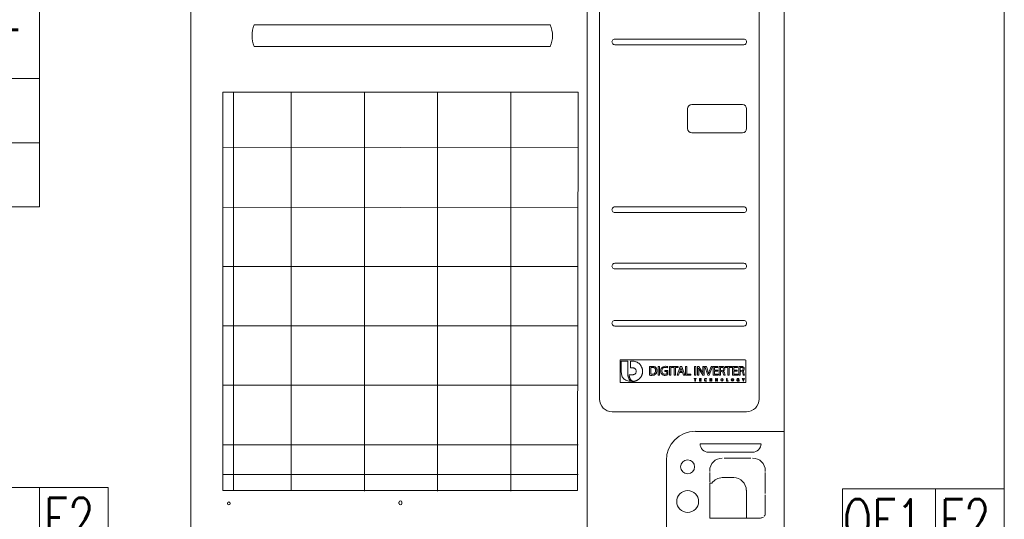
# Model space of a CAD drawing. Header units: millimetres. Extents: x -9135 to 5893, y -4564 to 1826.
# Tile 5 of 20: x -8223 to -7918, y -2480 to -2326. Entities that reach past the tile are written whole.
import ezdxf

# ---------------------------------------------------------------- set-up
doc = ezdxf.new("R2010")
doc.units = ezdxf.units.MM
for name, color, linetype, lineweight in [('DVM_OUTDOOR', 4, 'Continuous', 20), ('DVM_OUTDOOR_TP', 4, 'Continuous', 20), ('SS-EQ', 250, 'Continuous', 13)]:
    doc.layers.add(name, color=color, linetype=linetype, lineweight=lineweight)
doc.styles.add('DVM_TEXT', font='romans.shx', dxfattribs={"bigfont": 'WHGTXT.SHX'})

# ---------------------------------------------------------------- blocks, each defined once
blk = doc.blocks.new('WR_OD_RSTN')
at = {"layer": 'DVM_OUTDOOR'}
for p, q in [((0.06649, 0.45889), (0, 0.45889)), ((0.06649, 0.39688), (0, 0.39688))]:
    blk.add_line(p, q, dxfattribs=at)
for points in [[(0, 0), (1, 0), (1, 1), (0, 1)], [(0, 0.64492), (0.06649, 0.64492), (0.06649, 0.33487), (0, 0.33487)], [(0, 0.0012), (0.06649, 0.0012), (0.06649, 0.0633), (0, 0.0633)], [(0.06649, 0.0012), (0.13299, 0.0012), (0.13299, 0.0633), (0.06649, 0.0633)]]:
    blk.add_lwpolyline(points, close=True, dxfattribs=at)
blk.add_lwpolyline([(0.06649, 0.36325, 0, 0, 0), (0.03436, 0.36325, 0.05682, 0, 0), (0, 0.36325, 0, 0, 0)], format="xyseb", dxfattribs=at)
at = {"layer": 'DVM_OUTDOOR_TP'}
for points in [[(0.84331, 0), (0.93351, 0), (0.93351, 0.0621), (0.84331, 0.0621)], [(0.93351, 0), (1, 0), (1, 0.0621), (0.93351, 0.0621)]]:
    blk.add_lwpolyline(points, close=True, dxfattribs=at)
at = {"layer": 'DVM_OUTDOOR', "style": 'DVM_TEXT'}
for s, width, p in [('T', 0.9, (0.02262, 0.46618)), ('F2', 0.75, (0.07068, 0.01325))]:
    blk.add_text(s, height=0.04, dxfattribs=dict(at, width=width)).set_placement(p)
at = {"layer": 'DVM_OUTDOOR_TP', "style": 'DVM_TEXT', "width": 0.75}
for s, p in [('OF1', (0.84382, 0.01205)), ('F2', (0.93769, 0.01205))]:
    blk.add_text(s, height=0.04, dxfattribs=at).set_placement(p)
blk = doc.blocks.new('OD_D_M2_B1_F')
at = {"layer": 'SS-EQ', "color": 0, "linetype": 'Continuous', "lineweight": 0}
for p, q in [((0, 1611.2), (0, 60.9)), ((628.4, 1617.7), (628.4, 25)), ((941, 25), (941, 1611.2)), ((648.2, 244.2), (648.2, 1382.6)), ((901.2, 1382.6), (901.2, 244.2)), ((672.4, 814.9), (877, 814.9)), ((787.8, 673), (787.8, 704.5)), ((794.6, 711.3), (874.7, 711.3)), ((881.5, 704.5), (881.5, 673)), ((874.7, 666.2), (794.6, 666.2)), ((672.4, 548.8), (877, 548.8)), ((672.4, 459.4), (877, 459.4)), ((672.4, 368.8), (877, 368.8)), ((680.6, 271.3), (680.6, 305.3)), ((681.6, 306.3), (879.3, 306.3)), ((682.6, 290.6), (682.6, 304.3)), ((682.6, 304.3), (693, 304.3)), ((697.2, 304.3), (697.2, 293.7)), ((880.3, 305.3), (880.3, 271.3)), ((880.3, 305.3), (880.3, 271.3)), ((741.1, 281.8), (741.1, 295.9)), ((741.1, 295.9), (743.2, 295.9)), ((743.2, 281.8), (741.1, 281.8)), ((743.2, 295.9), (743.2, 281.8)), ((743.2, 295.9), (743.2, 281.8)), ((759.1, 281.8), (759.1, 295.9)), ((759.1, 295.9), (761.1, 295.9)), ((761.1, 281.8), (759.1, 281.8)), ((761.1, 295.9), (761.1, 281.8)), ((761.1, 295.9), (761.1, 281.8)), ((762.3, 294.1), (762.3, 295.9)), ((762.3, 295.9), (772.8, 295.9)), ((766.5, 294.1), (762.3, 294.1)), ((766.5, 281.8), (766.5, 294.1)), ((768.6, 281.8), (766.5, 281.8)), ((768.6, 294.1), (768.6, 281.8)), ((772.8, 294.1), (768.6, 294.1)), ((768.6, 294.1), (768.6, 281.8)), ((771.3, 281.8), (776.1, 295.9)), ((773.4, 281.8), (771.3, 281.8)), ((772.8, 295.9), (772.8, 294.1)), ((772.8, 295.9), (772.8, 294.1)), ((774.9, 286.1), (773.4, 281.8)), ((774.9, 286.1), (773.4, 281.8)), ((779.6, 286.1), (774.9, 286.1)), ((776.1, 295.9), (778.5, 295.9)), ((778.5, 295.9), (778.5, 295.9)), ((778.5, 295.9), (783.3, 281.8)), ((778.5, 295.9), (783.3, 281.8)), ((778.5, 295.9), (778.5, 295.9)), ((781.1, 281.8), (779.6, 286.1)), ((783.3, 281.8), (781.1, 281.8)), ((784.7, 295.9), (786.7, 295.9)), ((784.7, 281.8), (784.7, 295.9)), ((792.7, 281.8), (784.7, 281.8)), ((786.7, 295.9), (786.7, 283.5)), ((786.7, 295.9), (786.7, 283.5)), ((786.7, 283.5), (792.7, 283.5)), ((792.7, 283.5), (792.7, 281.8)), ((792.7, 283.5), (792.7, 281.8)), ((798.8, 281.8), (798.8, 295.9)), ((798.8, 295.9), (800.8, 295.9)), ((800.8, 281.8), (798.8, 281.8)), ((800.8, 295.9), (800.8, 281.8)), ((800.8, 295.9), (800.8, 281.8)), ((828.3, 281.8), (828.3, 295.9)), ((828.3, 295.9), (836, 295.9)), ((836.4, 281.8), (828.3, 281.8)), ((836, 294.2), (830.3, 294.2)), ((830.3, 294.2), (830.3, 290)), ((830.3, 294.2), (830.3, 290)), ((830.3, 290), (835.7, 290)), ((835.7, 288.3), (830.3, 288.3)), ((830.3, 288.3), (830.3, 283.5)), ((830.3, 288.3), (830.3, 283.5)), ((830.3, 283.5), (836.4, 283.5)), ((835.7, 290), (835.7, 288.3)), ((835.7, 290), (835.7, 288.3)), ((836, 295.9), (836, 294.2)), ((836, 295.9), (836, 294.2)), ((836.4, 283.5), (836.4, 281.8)), ((836.4, 283.5), (836.4, 281.8)), ((847.5, 294.1), (847.5, 295.9)), ((847.5, 295.9), (858, 295.9)), ((851.7, 294.1), (847.5, 294.1)), ((851.7, 281.8), (851.7, 294.1)), ((853.8, 281.8), (851.7, 281.8)), ((853.8, 294.1), (853.8, 281.8)), ((858, 294.1), (853.8, 294.1)), ((853.8, 294.1), (853.8, 281.8)), ((858, 295.9), (858, 294.1)), ((858, 295.9), (858, 294.1)), ((859.2, 281.8), (859.2, 295.9)), ((859.2, 295.9), (867, 295.9)), ((867.3, 281.8), (859.2, 281.8)), ((867, 294.2), (861.3, 294.2)), ((861.3, 294.2), (861.3, 290)), ((861.3, 294.2), (861.3, 290)), ((861.3, 290), (866.7, 290)), ((866.7, 288.3), (861.3, 288.3)), ((861.3, 288.3), (861.3, 283.5)), ((861.3, 288.3), (861.3, 283.5)), ((861.3, 283.5), (867.3, 283.5)), ((866.7, 290), (866.7, 288.3)), ((866.7, 290), (866.7, 288.3)), ((867, 295.9), (867, 294.2)), ((867, 295.9), (867, 294.2)), ((867.3, 283.5), (867.3, 281.8)), ((867.3, 283.5), (867.3, 281.8)), ((879.3, 270.3), (681.6, 270.3)), ((798.1, 276), (798.1, 276.7)), ((798.1, 276.7), (801.4, 276.7)), ((799.4, 276), (798.1, 276)), ((799.4, 272.3), (799.4, 276)), ((800.2, 272.3), (799.4, 272.3)), ((800.2, 276), (800.2, 272.3)), ((801.4, 276), (800.2, 276)), ((800.2, 276), (800.2, 272.3)), ((801.4, 276.7), (801.4, 276)), ((801.4, 276.7), (801.4, 276)), ((806.7, 272.3), (806.7, 276.7)), ((806.7, 276.7), (809.2, 276.7)), ((809.3, 272.3), (806.7, 272.3)), ((809.2, 276), (807.5, 276)), ((807.5, 276), (807.5, 274.9)), ((807.5, 276), (807.5, 274.9)), ((807.5, 274.9), (809.1, 274.9)), ((809.1, 274.3), (807.5, 274.3)), ((807.5, 274.3), (807.5, 273)), ((807.5, 274.3), (807.5, 273)), ((807.5, 273), (809.3, 273)), ((809.1, 274.9), (809.1, 274.3)), ((809.1, 274.9), (809.1, 274.3)), ((809.2, 276.7), (809.2, 276)), ((809.2, 276.7), (809.2, 276)), ((809.3, 273), (809.3, 272.3)), ((809.3, 273), (809.3, 272.3)), ((823.1, 276.7), (823.9, 276.7)), ((823.1, 272.3), (823.1, 276.7)), ((823.9, 272.3), (823.1, 272.3)), ((823.9, 276.7), (823.9, 275)), ((823.9, 276.7), (823.9, 275)), ((823.9, 275), (825.6, 275)), ((825.6, 274.3), (823.9, 274.3)), ((823.9, 274.3), (823.9, 272.3)), ((823.9, 274.3), (823.9, 272.3)), ((825.6, 275), (825.6, 276.7)), ((825.6, 276.7), (826.4, 276.7)), ((825.6, 272.3), (825.6, 274.3)), ((826.4, 272.3), (825.6, 272.3)), ((826.4, 276.7), (826.4, 272.3)), ((826.4, 276.7), (826.4, 272.3)), ((849.6, 276.7), (850.4, 276.7)), ((849.6, 272.3), (849.6, 276.7)), ((852.2, 272.3), (849.6, 272.3)), ((850.4, 276.7), (850.4, 273)), ((850.4, 276.7), (850.4, 273)), ((850.4, 273), (852.2, 273)), ((852.2, 273), (852.2, 272.3)), ((852.2, 273), (852.2, 272.3)), ((881, 224), (668.4, 224)), ((800.2, 192.9), (941, 192.9)), ((807.6, 173.2), (904.2, 173.2)), ((754.1, 25), (754.1, 146.9)), ((845.9, 150.6), (888, 150.6)), ((822.9, 129.5), (822.9, 130.5)), ((822.9, 112.5), (822.9, 127.5)), ((911, 130.5), (911, 129.5)), ((911, 127.5), (911, 94.5)), ((822.9, 55.5), (822.9, 110.5)), ((822.9, 110.5), (825.7, 110.5)), ((842.9, 119.5), (860.9, 119.5)), ((881, 99.5), (881, 55.5)), ((330, 78.7), (330, 80.7)), ((334.5, 80.7), (334.5, 78.7)), ((911, 92.5), (911, 63.3)), ((0, 60.6), (0, 60.9)), ((0, 60.9), (0, 60.9)), ((0, 25), (0, 60.3)), ((903.2, 55.5), (822.9, 55.5))]:
    blk.add_line(p, q, dxfattribs=at)
at = {"layer": 'SS-EQ', "color": 0}
for p, q in [((67.5, 730.8), (67.5, 98.9)), ((159, 730.8), (159, 98.9)), ((275.1, 730.9), (275.1, 98.3)), ((391.3, 730.9), (391.3, 98.3)), ((507.4, 730.9), (507.4, 98.3)), ((50.8, 643.4), (614.1, 642.4)), ((50.8, 548.2), (614.1, 547.2)), ((50.9, 454.1), (614.2, 454.1)), ((51, 360), (614.3, 360)), ((51, 265.9), (614.3, 265.9)), ((50.9, 171.7), (614.2, 171.7)), ((50.8, 124.6), (614.2, 124.6))]:
    blk.add_line(p, q, dxfattribs=at)
blk.add_lwpolyline([(50.8, 730.8), (614.1, 730.8), (613, 98.9), (50.8, 99)], close=True, dxfattribs=at)
at = {"layer": 'SS-EQ', "color": 0, "linetype": 'Continuous', "lineweight": 0}
blk.add_lwpolyline([(0, 60.9), (0, 60.9, -0.002097), (0, 60.9, -0.002261), (0, 60.9, -0.002453), (0, 60.9, -0.002661), (0, 60.9, -0.002906), (0, 60.9, -0.003174), (0, 60.9, -0.003493), (0, 60.9, -0.003845), (0, 60.9, -0.00427), (0, 60.9, -0.004745), (0, 60.9, -0.005324), (0, 60.9, -0.005977), (0, 60.9, -0.006794), (0, 60.9, -0.007745), (0, 60.9, -0.008904), (0, 60.9, -0.010211), (0, 60.9, -0.012047), (0, 60.9, -0.014437), (0, 60.9, -0.016719), (0, 60.9, -0.018404), (0, 60.9, -0.02414), (0, 60.9, -0.034914), (0, 60.9, -0.031929), (0, 60.9, -0.011921), (0, 60.9, -0.052262), (0, 60.9, -0.099471), (0, 60.9, -0.04399), (0, 60.9, -0.021181)], format="xyb", dxfattribs=at)
at = {"layer": 'SS-EQ', "color": 0}
for centre, radius in [((787.9, 136.6), 11.1), ((787.9, 81.6), 17.3)]:
    blk.add_circle(centre, radius, dxfattribs=at)
at = {"layer": 'SS-EQ', "color": 0, "linetype": 'Continuous', "lineweight": 0}
blk.add_circle((60.1, 78.7), 2.25, dxfattribs=at)
at = {"layer": 'SS-EQ', "color": 0}
for centre, radius, start, end in [((141.1, 820.1), 44.2, 157.1523, 202.848), ((529.3, 820.1), 44.2, 337.1534, 22.8491), ((672.4, 810.4), 4.5, 90, 270.0006), ((877, 810.4), 4.5, 269.9994, 90), ((672.4, 544.3), 4.5, 90, 270.0006), ((877, 544.3), 4.5, 269.9994, 90), ((672.4, 454.9), 4.5, 90, 270.0006), ((877, 454.9), 4.5, 269.9994, 90), ((672.4, 364.3), 4.5, 90, 270.0006), ((877, 364.3), 4.5, 269.9994, 90), ((820.9, 173.2), 13.3, 179.9944, 270.0007), ((891, 173.2), 13.3, 269.9993, 0.0056)]:
    blk.add_arc(centre, radius, start, end, dxfattribs=at)
at = {"layer": 'SS-EQ', "color": 0, "linetype": 'Continuous', "lineweight": 0}
for centre, radius, start, end in [((794.6, 704.5), 6.78, 90, 180), ((874.7, 704.5), 6.78, 0, 90), ((794.6, 673), 6.78, 180, 270), ((874.7, 673), 6.78, 270, 0), ((668.4, 244.2), 20.3, 180, 270), ((881, 244.2), 20.3, 270, 0), ((800.2, 146.9), 46.1, 90, 180), ((842.9, 130.5), 20, 90, 180), ((891, 130.5), 20, 0, 90), ((825.7, 111.5), 1, 270, 325.1501), ((842.9, 99.5), 20, 90, 145.1501), ((860.9, 99.5), 20, 0, 90), ((332.3, 80.7), 2.25, 0, 180), ((332.3, 78.7), 2.25, 180, 0), ((903.2, 63.3), 7.84, 322.339, 0), ((903.2, 63.3), 7.84, 270, 307.661)]:
    blk.add_arc(centre, radius, start, end, dxfattribs=at)
at = {"layer": 'SS-EQ', "color": 0, "linetype": 'Continuous', "lineweight": 0, "extrusion": (5.15876e-06, 0, -1)}
for centre, start, end in [((-681.6, 305.3, 0), 0, 89.8876), ((-879.3, 305.3, 0), 90, 180), ((-879.3, 305.3, 0), 90, 180), ((-681.6, 271.3, 0), 270.1124, 0), ((-879.3, 271.3, 0), 180, 270), ((-879.3, 271.3, 0), 180, 270)]:
    blk.add_arc(centre, 0.999, start, end, dxfattribs=at)
at = {"layer": 'SS-EQ', "color": 0, "linetype": 'Continuous', "lineweight": 0}
for points in [[(100.4, 837.3), (256.9, 837.3), (413.5, 837.3), (570.1, 837.3)], [(570.1, 802.9), (413.5, 802.9), (256.9, 802.9), (100.4, 802.9)], [(877, 805.9), (808.8, 805.9), (740.6, 805.9), (672.4, 805.9)], [(877, 539.8), (808.8, 539.8), (740.6, 539.8), (672.4, 539.8)], [(877, 450.4), (808.8, 450.4), (740.6, 450.4), (672.4, 450.4)], [(877, 359.8), (808.8, 359.8), (740.6, 359.8), (672.4, 359.8)], [(731.3, 283.4), (730.8, 283.4), (730.1, 283.4), (729.6, 283.4)], [(730.9, 281.7), (733.7, 281.7), (735.8, 282.4), (737.1, 283.7)], [(735.7, 292.9), (736.6, 292), (737.1, 290.8), (737, 289.1)], [(756, 294.2), (756.1, 294.7), (756.3, 295.4), (756.3, 295.4)], [(805.4, 287.8), (805.4, 289.9), (805.4, 291.5), (805.3, 293.1)], [(805.4, 287.8), (805.4, 289.9), (805.4, 291.5), (805.3, 293.1)], [(814, 295.9), (813.8, 295.9), (813.4, 295.9), (813.1, 295.9)], [(814, 295.9), (813.8, 295.9), (813.4, 295.9), (813.1, 295.9)], [(813.1, 281.8), (813.3, 281.8), (813.4, 281.8), (813.5, 281.8)], [(820, 281.8), (820, 281.8), (822.1, 281.8), (822.1, 281.8)], [(822.6, 289), (822, 287.2), (821.5, 285.7), (821.1, 284.2)], [(822.1, 281.8), (822.1, 281.8), (827.2, 295.9), (827.2, 295.9)], [(822.1, 281.8), (822.1, 281.8), (827.2, 295.9), (827.2, 295.9)], [(825, 295.9), (825, 295.9), (822.6, 289), (822.6, 289)], [(827.2, 295.9), (827.2, 295.9), (825, 295.9), (825, 295.9)], [(841.8, 289.4), (841.8, 289.4), (841.1, 289.4), (840.6, 289.4)], [(846.2, 285.8), (845.9, 287.2), (845.3, 288.1), (844.4, 288.6)], [(846.2, 285.8), (845.9, 287.2), (845.3, 288.1), (844.4, 288.6)], [(872.1, 289.4), (871.7, 289.4), (871.2, 289.4), (871, 289.4)], [(872.6, 294.4), (874, 294.4), (875.7, 293.9), (875.7, 291.9)], [(877.2, 285.8), (876.8, 287.2), (876.2, 288.1), (875.3, 288.6)], [(877.2, 285.8), (876.8, 287.2), (876.2, 288.1), (875.3, 288.6)], [(865.8, 274.5), (865.8, 273.8), (866, 273.2), (866.4, 272.9)], [(869.1, 275.8), (869.1, 275.8), (869.3, 276.5), (869.3, 276.5)], [(869.1, 275.8), (869.1, 275.8), (869.3, 276.5), (869.3, 276.5)], [(869.4, 272.6), (869.4, 272.6), (869.4, 273.6), (869.4, 274.2)], [(869.4, 272.6), (869.4, 272.6), (869.4, 273), (869.4, 273.4)], [(874.3, 276.7), (874.3, 276.7), (875.7, 274.2), (875.7, 274.2)], [(876.4, 274.2), (876.4, 274.2), (877.9, 276.7), (877.9, 276.7)], [(876.4, 274.2), (876.4, 274.2), (877.9, 276.7), (877.9, 276.7)], [(876.4, 272.3), (876.4, 272.3), (876.4, 274.2), (876.4, 274.2)], [(876.4, 272.3), (876.4, 272.3), (876.4, 274.2), (876.4, 274.2)], [(891, 159.9), (867.6, 159.9), (844.3, 159.9), (820.9, 159.9)], [(0, 60.9), (0, 60.7), (0, 60.5), (0, 60.6)]]:
    blk.add_open_spline(points, degree=3, dxfattribs=at)
for points, knots in [([(693, 304.3), (693, 301.3), (693.1, 294.8), (692.8, 286.5), (693.2, 279.3), (695.3, 274.2), (698.9, 272.6), (700.7, 272.2), (701.2, 272.1)], [0, 0, 0, 0, 0.253697, 0.53432, 0.685943, 0.849246, 0.953463, 1, 1, 1, 1]), ([(693, 304.3), (693, 301.3), (693.1, 294.8), (692.8, 286.5), (693.2, 279.3), (695.3, 274.2), (698.9, 272.6), (700.7, 272.2), (701.2, 272.1)], [0, 0, 0, 0, 0.253697, 0.53432, 0.685943, 0.849246, 0.953463, 1, 1, 1, 1]), ([(703.2, 272.2), (703.4, 272.3), (703.8, 272.4), (704.5, 272.6), (705.2, 272.8), (706.1, 273.1), (707, 273.5), (708, 273.9), (708.7, 274.4), (709.6, 274.9), (710.3, 275.6), (711.1, 276.1), (711.8, 276.7), (712.4, 277.4), (712.9, 278.1), (713.5, 278.7), (713.9, 279.6), (714.5, 280.3), (714.8, 281), (715.2, 281.9), (715.6, 282.8), (715.8, 283.8), (716.1, 284.7), (716.3, 285.7), (716.3, 286.8), (716.5, 288), (716.3, 289.3), (716.2, 290.8), (715.9, 292.2), (715.5, 293.5), (714.9, 294.8), (714.3, 296.1), (713.5, 297.5), (712.5, 298.7), (711.5, 299.9), (710.3, 300.9), (709.1, 301.6), (707.9, 302.5), (706.4, 303.1), (704.8, 303.7), (703.1, 304.1), (701.5, 304.3), (699.9, 304.3), (698.5, 304.3), (697.6, 304.3), (697.2, 304.3)], [0, 0, 0, 0, 0.012372, 0.025532, 0.041165, 0.057652, 0.080606, 0.098861, 0.118152, 0.135745, 0.158055, 0.174159, 0.191558, 0.212154, 0.226277, 0.244289, 0.26344, 0.279307, 0.297784, 0.311055, 0.334238, 0.355749, 0.371806, 0.393349, 0.415915, 0.432872, 0.465985, 0.493007, 0.521799, 0.547087, 0.575152, 0.605053, 0.635318, 0.666646, 0.697448, 0.726306, 0.756515, 0.781624, 0.815977, 0.847787, 0.88363, 0.91734, 0.946043, 0.97604, 1, 1, 1, 1]), ([(703.2, 272.2), (703.4, 272.3), (703.8, 272.4), (704.5, 272.6), (705.2, 272.8), (706.1, 273.1), (707, 273.5), (708, 273.9), (708.7, 274.4), (709.6, 274.9), (710.3, 275.6), (711.1, 276.1), (711.8, 276.7), (712.4, 277.4), (712.9, 278.1), (713.5, 278.7), (713.9, 279.6), (714.5, 280.3), (714.8, 281), (715.2, 281.9), (715.6, 282.8), (715.8, 283.8), (716.1, 284.7), (716.3, 285.7), (716.3, 286.8), (716.5, 288), (716.3, 289.3), (716.2, 290.8), (715.9, 292.2), (715.5, 293.5), (714.9, 294.8), (714.3, 296.1), (713.5, 297.5), (712.5, 298.7), (711.5, 299.9), (710.3, 300.9), (709.1, 301.6), (707.9, 302.5), (706.4, 303.1), (704.8, 303.7), (703.1, 304.1), (701.5, 304.3), (699.9, 304.3), (698.5, 304.3), (697.6, 304.3), (697.2, 304.3)], [0, 0, 0, 0, 0.012372, 0.025532, 0.041165, 0.057652, 0.080606, 0.098861, 0.118152, 0.135745, 0.158055, 0.174159, 0.191558, 0.212154, 0.226277, 0.244289, 0.26344, 0.279307, 0.297784, 0.311055, 0.334238, 0.355749, 0.371806, 0.393349, 0.415915, 0.432872, 0.465985, 0.493007, 0.521799, 0.547087, 0.575152, 0.605053, 0.635318, 0.666646, 0.697448, 0.726306, 0.756515, 0.781624, 0.815977, 0.847787, 0.88363, 0.91734, 0.946043, 0.97604, 1, 1, 1, 1]), ([(701.2, 272.1), (700, 272.1), (696.8, 272.3), (692.2, 272.9), (687.8, 275), (684.3, 278.3), (682.7, 283.9), (682.6, 288.1), (682.6, 290.6), (682.6, 290.6)], [0, 0, 0, 0, 0.121337, 0.313004, 0.444744, 0.591214, 0.76515, 0.994032, 1, 1, 1, 1]), ([(697.2, 293.7), (697.6, 293.8), (698.5, 293.8), (699.8, 293.7), (701.3, 293.7), (702.7, 293.4), (704.1, 292.7), (705.2, 291.7), (705.9, 290.4), (706.3, 288.9), (706.3, 287.3), (706, 285.8), (705, 284.6), (703.9, 283.5), (702.3, 282.8), (700.6, 282.7), (698.9, 282.6), (697.1, 282.6), (695.9, 282.7), (695.2, 282.7), (695.1, 282.7)], [0, 0, 0, 0, 0.049281, 0.096869, 0.152508, 0.210559, 0.266698, 0.321213, 0.374605, 0.435945, 0.492606, 0.549026, 0.604018, 0.662949, 0.730972, 0.793581, 0.855699, 0.924411, 0.98653, 1, 1, 1, 1]), ([(695.1, 282.7), (695.1, 282.6), (695.1, 282.3), (695.2, 281.9), (695.3, 281.3), (695.3, 280.7), (695.4, 280.1), (695.5, 279.5), (695.7, 278.9), (695.9, 278.3), (696, 277.7), (696.4, 277.2), (696.5, 276.6), (696.8, 276.2), (697, 275.7), (697.3, 275.3), (697.6, 274.9), (697.9, 274.5), (698.2, 274.2), (698.6, 273.9), (698.9, 273.5), (699.3, 273.3), (699.7, 273.1), (700, 272.8), (700.5, 272.7), (700.8, 272.5), (701.3, 272.5), (701.7, 272.2), (702.3, 272.2), (702.8, 272.2), (703.1, 272.2), (703.2, 272.2)], [0, 0, 0, 0, 0.023597, 0.055584, 0.08775, 0.134977, 0.175124, 0.212297, 0.256894, 0.307299, 0.341877, 0.385298, 0.420306, 0.458305, 0.493672, 0.528581, 0.563489, 0.594602, 0.623571, 0.655738, 0.691137, 0.723124, 0.751614, 0.779819, 0.807155, 0.837671, 0.866838, 0.902335, 0.935832, 0.975257, 1, 1, 1, 1]), ([(737.2, 294.3), (735.9, 295.5), (734, 296), (731.5, 296), (730.2, 296), (728.9, 295.9), (727.6, 295.8), (727.6, 295.8), (727.5, 295.7), (727.5, 295.7)], [0, 0, 0, 0, 0.333333, 0.333333, 0.333333, 0.666667, 0.666667, 0.666667, 1, 1, 1, 1]), ([(727.5, 295.7), (727.5, 295.7), (727.5, 281.9), (727.5, 281.8), (727.5, 281.8)], [0, 0, 0, 0, 0.995722, 1, 1, 1, 1]), ([(727.5, 281.8), (727.5, 281.8), (727.6, 281.8), (727.6, 281.8), (728.6, 281.7), (729.7, 281.7), (730.9, 281.7)], [0, 0, 0, 0, 0.5, 0.5, 0.5, 1, 1, 1, 1]), ([(729.6, 283.4), (729.6, 283.4), (729.6, 283.5), (729.6, 294.2), (729.6, 294.2), (729.6, 294.2), (730, 294.3), (730.6, 294.4), (731.5, 294.4), (732.6, 294.4), (734.2, 294.1), (735.3, 293.3), (735.7, 292.9)], [0, 0, 0, 0, 0.001004, 0.331948, 0.333227, 0.333227, 0.333227, 0.666613, 0.666613, 0.666613, 0.856129, 1, 1, 1, 1]), ([(729.6, 294.2), (729.6, 294.2), (729.6, 294.2), (729.6, 294.2), (729.9, 294.3), (730.4, 294.3), (731, 294.3)], [0, 0, 0, 0, 0.000034, 0.000034, 0.000034, 1, 1, 1, 1]), ([(732, 296), (731.8, 296), (731.6, 296), (731.5, 296), (731.3, 296), (731.1, 296), (730.9, 296)], [0, 0, 0, 0, 0.334926, 0.334926, 0.334926, 1, 1, 1, 1]), ([(737, 289.1), (737, 288), (736.6, 285.8), (734.6, 283.8), (732.4, 283.4), (731.3, 283.4)], [0, 0, 0, 0, 0.305885, 0.689948, 1, 1, 1, 1]), ([(737.1, 283.7), (738.1, 284.6), (739, 286.4), (739.2, 288.5), (739.2, 289.2), (739.2, 289.5), (739.1, 291.6), (738.3, 293.2), (737.2, 294.3)], [0, 0, 0, 0, 0.357444, 0.5, 0.5, 0.5, 0.577969, 1, 1, 1, 1]), ([(737.1, 283.7), (738.5, 285), (739.2, 286.9), (739.2, 289.2), (739.2, 291.3), (738.5, 293.1), (737.2, 294.3)], [0, 0, 0, 0, 0.5, 0.5, 0.5, 1, 1, 1, 1]), ([(756.3, 295.4), (756.3, 295.4), (756.2, 295.4), (756.2, 295.4), (756.2, 295.4), (756, 295.5), (755.2, 295.8), (753.8, 296.1), (752.7, 296.1), (751.3, 296.1), (748, 295.4), (745.5, 292.5), (745, 289.7), (745, 288.8)], [0, 0, 0, 0, 0.32837, 0.333333, 0.333333, 0.333333, 0.438489, 0.666667, 0.666667, 0.666667, 0.769692, 0.930872, 1, 1, 1, 1]), ([(745, 288.8), (745, 287.7), (745.4, 285.6), (746.4, 284.1), (747, 283.5)], [0, 0, 0, 0, 0.519521, 1, 1, 1, 1]), ([(747, 283.5), (747.8, 282.8), (749.3, 281.9), (751.3, 281.6), (752.3, 281.6)], [0, 0, 0, 0, 0.562192, 1, 1, 1, 1]), ([(756.7, 282.4), (756.7, 282.4), (756.7, 289.3), (756.7, 289.3), (756.7, 289.3), (756.7, 289.3), (751.9, 289.3), (751.9, 289.3), (751.9, 289.3), (751.9, 289.3), (751.9, 287.7), (751.9, 287.6), (751.9, 287.6), (751.9, 287.6), (754.7, 287.6), (754.7, 287.6), (754.7, 287.6), (754.7, 287.6), (754.7, 283.7), (754.7, 283.7), (754.4, 283.6), (753.7, 283.4), (752.4, 283.4), (749.2, 283.4), (747.2, 285.5), (747.2, 288.9), (747.2, 292.2), (749.3, 294.3), (752.6, 294.3), (754.2, 294.3), (755.1, 294), (755.7, 293.7), (755.7, 293.7), (755.8, 293.7), (755.8, 293.7), (755.8, 293.7), (755.8, 293.7), (755.8, 293.7), (756.3, 295.4), (756.3, 295.4), (756.3, 295.4)], [0, 0, 0, 0, 0.090294, 0.09092, 0.09092, 0.09092, 0.181046, 0.181839, 0.181839, 0.181839, 0.271164, 0.272759, 0.272759, 0.272759, 0.363679, 0.363679, 0.363679, 0.363996, 0.454598, 0.454598, 0.454598, 0.545518, 0.545518, 0.545518, 0.636438, 0.636438, 0.636438, 0.727357, 0.727357, 0.727357, 0.818277, 0.818277, 0.818277, 0.901142, 0.901142, 0.909197, 0.909197, 0.909197, 0.998971, 1, 1, 1, 1]), ([(751.9, 288.2), (751.9, 287.9), (751.9, 287.6), (751.9, 287.6), (751.9, 287.6), (752.1, 287.6), (752.4, 287.6)], [0, 0, 0, 0, 0.572547, 0.572547, 0.572547, 1, 1, 1, 1]), ([(752.3, 281.6), (754.2, 281.6), (755.8, 282.1), (756.6, 282.4), (756.6, 282.4), (756.7, 282.4), (756.7, 282.4), (756.7, 282.4)], [0, 0, 0, 0, 0.501176, 0.501176, 0.501176, 0.985338, 1, 1, 1, 1]), ([(752.3, 281.6), (754.2, 281.6), (755.8, 282.1), (756.6, 282.4), (756.6, 282.4), (756.7, 282.4), (756.7, 282.4)], [0, 0, 0, 0, 0.5, 0.5, 0.5, 1, 1, 1, 1]), ([(756.3, 295.4), (756.3, 295.4), (756.2, 295.4), (756.2, 295.4), (755.7, 295.7), (754.6, 296), (753.2, 296.1)], [0, 0, 0, 0, 0.530931, 0.530931, 0.530931, 1, 1, 1, 1]), ([(775.3, 287.8), (775.3, 287.8), (775.4, 287.8), (776.7, 291.7), (776.7, 291.7), (776.8, 292.3), (777, 293), (777.2, 293.8)], [0, 0, 0, 0, 0.002561, 0.499786, 0.499786, 0.499786, 1, 1, 1, 1]), ([(775.3, 287.8), (775.3, 287.8), (776.7, 291.7), (776.7, 291.7), (776.8, 292.3), (777, 293), (777.2, 293.8)], [0, 0, 0, 0, 0.5, 0.5, 0.5, 1, 1, 1, 1]), ([(779.2, 287.8), (779.2, 287.8), (779.1, 287.8), (775.4, 287.8), (775.3, 287.8), (775.3, 287.8)], [0, 0, 0, 0, 0.005376, 0.98293, 1, 1, 1, 1]), ([(777.2, 293.8), (777.4, 293.1), (777.6, 292.4), (777.9, 291.6), (777.9, 291.6), (779.1, 287.9), (779.2, 287.8), (779.2, 287.8)], [0, 0, 0, 0, 0.500203, 0.500203, 0.500203, 0.99241, 1, 1, 1, 1]), ([(805.6, 295.9), (805.6, 295.9), (805.6, 295.9), (803.5, 295.9), (803.5, 295.9), (803.5, 295.9), (803.5, 281.8), (803.5, 281.8), (803.5, 281.8), (803.5, 281.8), (804.1, 281.8), (804.7, 281.8)], [0, 0, 0, 0, 0.004594, 0.386522, 0.386522, 0.386522, 0.773529, 0.773529, 0.773529, 0.777737, 1, 1, 1, 1]), ([(804.7, 281.8), (805.1, 281.8), (805.4, 281.8), (805.4, 281.8), (805.4, 281.8), (805.4, 281.8), (805.4, 287.8), (805.4, 287.8)], [0, 0, 0, 0, 0.293193, 0.293193, 0.293193, 0.296801, 1, 1, 1, 1]), ([(805.3, 293.1), (805.9, 291.9), (806.7, 290.5), (807.7, 288.9), (807.7, 288.9), (812.1, 281.8), (812.1, 281.8)], [0, 0, 0, 0, 0.5, 0.5, 0.5, 1, 1, 1, 1]), ([(812.4, 284.9), (811.7, 286.1), (811, 287.4), (810.1, 288.8), (810.1, 288.8), (805.6, 295.9), (805.6, 295.9)], [0, 0, 0, 0, 0.5, 0.5, 0.5, 1, 1, 1, 1]), ([(812.4, 284.9), (811.7, 286.1), (811, 287.4), (810.1, 288.8), (810.1, 288.8), (805.6, 295.9), (805.6, 295.9)], [0, 0, 0, 0, 0.5, 0.5, 0.5, 1, 1, 1, 1]), ([(812.1, 281.8), (812.1, 281.8), (814.2, 281.8), (814.2, 281.8), (814.2, 281.8), (814.2, 295.9), (814.2, 295.9), (814.2, 295.9), (814.1, 295.9), (814, 295.9)], [0, 0, 0, 0, 0.457979, 0.457979, 0.457979, 0.915958, 0.915958, 0.915958, 1, 1, 1, 1]), ([(813.1, 295.9), (812.6, 295.9), (812.2, 295.9), (812.2, 295.9), (812.2, 295.9), (812.2, 290), (812.2, 290), (812.2, 288.2), (812.2, 286.6), (812.4, 284.9)], [0, 0, 0, 0, 0.191819, 0.191819, 0.191819, 0.595909, 0.595909, 0.595909, 1, 1, 1, 1]), ([(815.3, 295.9), (815.3, 295.9), (819.9, 281.9), (819.9, 281.9), (819.9, 281.9), (820, 281.8), (820, 281.8)], [0, 0, 0, 0, 0.5, 0.5, 0.5, 1, 1, 1, 1]), ([(817.6, 295.9), (817.6, 295.9), (817.5, 295.9), (817.3, 295.9), (815.3, 295.9), (815.3, 295.9)], [0, 0, 0, 0, 0.026298, 0.063626, 1, 1, 1, 1]), ([(821.1, 284.2), (820.8, 285.7), (820.3, 287.2), (819.7, 289), (819.7, 289), (817.6, 295.9), (817.6, 295.9)], [0, 0, 0, 0, 0.5, 0.5, 0.5, 1, 1, 1, 1]), ([(821.1, 284.2), (820.8, 285.7), (820.3, 287.2), (819.7, 289), (819.7, 289), (817.6, 295.9), (817.6, 295.9)], [0, 0, 0, 0, 0.5, 0.5, 0.5, 1, 1, 1, 1]), ([(845.7, 294.9), (844.8, 295.7), (843.5, 296), (841.6, 296), (840.3, 296), (839, 295.9), (838.1, 295.8), (838.1, 295.8), (838, 295.7), (838, 295.7)], [0, 0, 0, 0, 0.333333, 0.333333, 0.333333, 0.666667, 0.666667, 0.666667, 1, 1, 1, 1]), ([(838, 295.7), (838, 295.7), (838, 281.8), (838, 281.8), (838, 281.8), (838.7, 281.8), (839.3, 281.8)], [0, 0, 0, 0, 0.630848, 0.630848, 0.630848, 1, 1, 1, 1]), ([(839.3, 281.8), (839.7, 281.8), (840.1, 281.8), (840.1, 281.8), (840.1, 281.8), (840.1, 287.8), (840.1, 287.8)], [0, 0, 0, 0, 0.293203, 0.293203, 0.293203, 1, 1, 1, 1]), ([(840.6, 289.4), (840.3, 289.4), (840.1, 289.4), (840.1, 289.4), (840.1, 289.4), (840.1, 294.3), (840.1, 294.3), (840.4, 294.3), (840.9, 294.4), (841.7, 294.4)], [0, 0, 0, 0, 0.152413, 0.152413, 0.152413, 0.576207, 0.576207, 0.576207, 1, 1, 1, 1]), ([(840.1, 287.8), (840.1, 287.8), (841.6, 287.8), (841.6, 287.8), (843.2, 287.7), (843.9, 287.1), (844.3, 285.2)], [0, 0, 0, 0, 0.5, 0.5, 0.5, 1, 1, 1, 1]), ([(842.1, 296), (842, 296), (841.8, 296), (841.6, 296), (841.4, 296), (841.2, 296), (841, 296)], [0, 0, 0, 0, 0.403992, 0.403992, 0.403992, 1, 1, 1, 1]), ([(841.7, 294.4), (843.1, 294.4), (844.8, 293.9), (844.8, 291.9), (844.8, 290.4), (843.6, 289.4), (841.8, 289.4)], [0, 0, 0, 0, 0.5, 0.5, 0.5, 1, 1, 1, 1]), ([(844.3, 285.2), (844.7, 283.2), (845, 282.2), (845.2, 281.8), (845.2, 281.8), (845.3, 281.8), (845.3, 281.8)], [0, 0, 0, 0, 0.5, 0.5, 0.5, 1, 1, 1, 1]), ([(844.4, 288.6), (845.9, 289.2), (846.8, 290.5), (846.8, 292.1), (846.8, 293.3), (846.4, 294.2), (845.7, 294.9)], [0, 0, 0, 0, 0.5, 0.5, 0.5, 1, 1, 1, 1]), ([(844.4, 288.6), (845.9, 289.2), (846.8, 290.5), (846.8, 292.1), (846.8, 293.3), (846.4, 294.2), (845.7, 294.9)], [0, 0, 0, 0, 0.5, 0.5, 0.5, 1, 1, 1, 1]), ([(845.3, 281.8), (845.3, 281.8), (845.3, 281.8), (845.3, 281.8), (847.4, 281.8), (847.4, 281.8)], [0, 0, 0, 0, 0.005225, 0.005731, 1, 1, 1, 1]), ([(847.4, 281.8), (847.4, 281.8), (847.3, 282), (847.3, 282), (847, 282.5), (846.7, 283.9), (846.2, 285.8)], [0, 0, 0, 0, 0.5, 0.5, 0.5, 1, 1, 1, 1]), ([(847.4, 281.8), (847.4, 281.8), (847.3, 282), (847.3, 282), (847, 282.5), (846.7, 283.9), (846.2, 285.8)], [0, 0, 0, 0, 0.5, 0.5, 0.5, 1, 1, 1, 1]), ([(876.6, 294.9), (875.7, 295.7), (874.5, 296), (872.5, 296), (871.2, 296), (869.9, 295.9), (869, 295.8), (869, 295.8), (868.9, 295.7), (868.9, 295.7)], [0, 0, 0, 0, 0.333333, 0.333333, 0.333333, 0.666667, 0.666667, 0.666667, 1, 1, 1, 1]), ([(868.9, 295.7), (868.9, 295.7), (868.9, 281.8), (868.9, 281.8), (868.9, 281.8), (868.9, 281.8), (870.2, 281.8), (870.8, 281.8)], [0, 0, 0, 0, 0.554738, 0.556694, 0.556694, 0.556694, 1, 1, 1, 1]), ([(868.9, 281.8), (868.9, 281.8), (871, 281.8), (871, 281.8), (871, 281.8), (871, 285.8), (871, 287.3)], [0, 0, 0, 0, 0.550982, 0.550982, 0.550982, 1, 1, 1, 1]), ([(870.8, 281.8), (870.9, 281.8), (871, 281.8), (871, 281.8), (871, 281.8), (871, 281.8), (871, 285.8), (871, 287.3)], [0, 0, 0, 0, 0.187725, 0.200132, 0.200132, 0.200132, 1, 1, 1, 1]), ([(871, 289.4), (871, 289.4), (871, 289.4), (871, 289.4), (871, 289.4), (871, 294.3), (871, 294.3), (871.3, 294.3), (871.8, 294.4), (872.6, 294.4)], [0, 0, 0, 0, 0.04827, 0.04827, 0.04827, 0.524135, 0.524135, 0.524135, 1, 1, 1, 1]), ([(871, 294.3), (871, 294.3), (871, 294.3), (871, 294.3), (871.3, 294.3), (871.8, 294.4), (872.6, 294.4)], [0, 0, 0, 0, 0.000125, 0.000125, 0.000125, 1, 1, 1, 1]), ([(875.7, 291.9), (875.7, 290.4), (874.5, 289.4), (872.7, 289.4), (872.7, 289.4), (871.3, 289.4), (871, 289.4)], [0, 0, 0, 0, 0.526715, 0.526715, 0.526715, 1, 1, 1, 1]), ([(871, 287.3), (871, 287.6), (871, 287.8), (871, 287.8), (871, 287.8), (871, 287.8), (872.5, 287.8), (872.5, 287.8), (874.1, 287.7), (874.8, 287.1), (875.2, 285.2)], [0, 0, 0, 0, 0.085061, 0.085061, 0.085061, 0.087484, 0.542531, 0.542531, 0.542531, 1, 1, 1, 1]), ([(873, 296), (872.9, 296), (872.7, 296), (872.5, 296), (872.3, 296), (872.1, 296), (872, 296)], [0, 0, 0, 0, 0.40344, 0.40344, 0.40344, 1, 1, 1, 1]), ([(875.2, 285.2), (875.6, 283.2), (875.9, 282.2), (876.1, 281.8), (876.1, 281.8), (876.2, 281.8), (876.2, 281.8)], [0, 0, 0, 0, 0.5, 0.5, 0.5, 1, 1, 1, 1]), ([(875.3, 288.6), (876.8, 289.2), (877.8, 290.5), (877.8, 292.1), (877.8, 293.3), (877.3, 294.2), (876.6, 294.9)], [0, 0, 0, 0, 0.5, 0.5, 0.5, 1, 1, 1, 1]), ([(875.3, 288.6), (876.8, 289.2), (877.8, 290.5), (877.8, 292.1), (877.8, 293.3), (877.3, 294.2), (876.6, 294.9)], [0, 0, 0, 0, 0.5, 0.5, 0.5, 1, 1, 1, 1]), ([(876.2, 281.8), (876.2, 281.8), (876.2, 281.8), (876.2, 281.8), (878.3, 281.8), (878.3, 281.8)], [0, 0, 0, 0, 0.005005, 0.005566, 1, 1, 1, 1]), ([(878.3, 281.8), (878.3, 281.8), (878.2, 282), (878.2, 282), (877.9, 282.5), (877.6, 283.9), (877.2, 285.8)], [0, 0, 0, 0, 0.5, 0.5, 0.5, 1, 1, 1, 1]), ([(878.3, 281.8), (878.3, 281.8), (878.2, 282), (878.2, 282), (877.9, 282.5), (877.6, 283.9), (877.2, 285.8)], [0, 0, 0, 0, 0.5, 0.5, 0.5, 1, 1, 1, 1]), ([(818, 276.5), (818, 276.5), (817.9, 276.5), (817.9, 276.5), (817.8, 276.6), (817.6, 276.7), (817.1, 276.7), (816.8, 276.7), (816.5, 276.7), (815.6, 276.6), (814.8, 275.7), (814.6, 274.9), (814.6, 274.1), (814.7, 273.2), (815.5, 272.4), (816.4, 272.3), (816.7, 272.3)], [0, 0, 0, 0, 0.248615, 0.25, 0.25, 0.379959, 0.5, 0.5, 0.5, 0.566549, 0.679375, 0.75, 0.75, 0.811683, 0.949392, 1, 1, 1, 1]), ([(817.9, 272.5), (817.9, 272.5), (817.9, 272.5), (817.8, 273.2), (817.8, 273.2), (817.8, 273.2), (817.6, 273.1), (817.6, 273.1), (817.5, 273.1), (817.3, 273), (817, 273), (816.8, 273), (816, 273), (815.4, 273.5), (815.4, 274.4), (815.4, 274.6), (815.4, 275.5), (816, 276), (816.8, 276), (816.9, 276), (817.2, 276), (817.4, 276), (817.6, 275.9), (817.6, 275.9), (817.7, 275.8), (817.7, 275.8), (817.7, 275.8), (818, 276.5), (818, 276.5)], [0, 0, 0, 0, 0.001262, 0.124814, 0.124814, 0.124814, 0.24984, 0.24984, 0.24984, 0.319972, 0.374867, 0.374867, 0.374867, 0.492273, 0.499894, 0.499894, 0.509833, 0.62492, 0.62492, 0.62492, 0.639894, 0.749947, 0.749947, 0.749947, 0.874973, 0.874973, 0.874973, 1, 1, 1, 1]), ([(816.3, 273.1), (815.7, 273.3), (815.4, 273.8), (815.4, 274.5), (815.4, 275.5), (815.9, 276), (816.8, 276), (817.1, 276), (817.4, 276), (817.6, 275.9), (817.6, 275.9), (817.7, 275.8), (817.7, 275.8), (817.7, 275.8), (818, 276.5), (818, 276.5)], [0, 0, 0, 0, 0.162062, 0.162062, 0.162062, 0.371547, 0.371547, 0.371547, 0.581031, 0.581031, 0.581031, 0.790516, 0.790516, 0.790516, 1, 1, 1, 1]), ([(816.7, 272.3), (817.2, 272.3), (817.6, 272.4), (817.8, 272.5), (817.8, 272.5), (817.9, 272.5), (817.9, 272.5)], [0, 0, 0, 0, 0.5, 0.5, 0.5, 1, 1, 1, 1]), ([(818, 276.5), (818, 276.5), (817.9, 276.5), (817.9, 276.5), (817.8, 276.6), (817.6, 276.6), (817.4, 276.7)], [0, 0, 0, 0, 0.608597, 0.608597, 0.608597, 1, 1, 1, 1]), ([(817.8, 272.5), (817.8, 272.5), (817.8, 272.5), (817.8, 272.5), (817.9, 272.5), (817.9, 272.5)], [0, 0, 0, 0, 0.007816, 0.007816, 1, 1, 1, 1]), ([(832.8, 276.7), (832.8, 276.7), (832.8, 276.7), (832.8, 276.7), (832, 276.7), (832, 276.7), (832, 276.7), (832, 276.7), (832, 276.6), (832, 272.3), (832, 272.3), (832, 272.3), (832, 272.3), (832.1, 272.3), (832.8, 272.3), (832.8, 272.3), (832.8, 272.3), (832.8, 272.4), (832.8, 274.2), (832.8, 274.2), (832.8, 274.6), (832.8, 275), (832.8, 275.3)], [0, 0, 0, 0, 0.003846, 0.004075, 0.199652, 0.199652, 0.199652, 0.200705, 0.200761, 0.399739, 0.399739, 0.399739, 0.403107, 0.403287, 0.599826, 0.599826, 0.601671, 0.60177, 0.799913, 0.799913, 0.799913, 1, 1, 1, 1]), ([(834.6, 273.8), (834.5, 274), (834.3, 274.3), (834.2, 274.6), (834.2, 274.6), (832.8, 276.7), (832.8, 276.7)], [0, 0, 0, 0, 0.5, 0.5, 0.5, 1, 1, 1, 1]), ([(832.8, 275.3), (832.9, 275.1), (833.1, 274.8), (833.3, 274.5), (833.3, 274.5), (834.6, 272.3), (834.6, 272.3)], [0, 0, 0, 0, 0.499885, 0.499885, 0.499885, 1, 1, 1, 1]), ([(834.6, 272.3), (834.6, 272.3), (835.4, 272.3), (835.4, 272.3), (835.4, 272.3), (835.4, 272.3), (835.4, 272.4), (835.4, 276.7), (835.4, 276.7), (835.4, 276.7), (835.4, 276.7), (835.3, 276.7), (834.6, 276.7), (834.6, 276.7), (834.6, 276.7), (834.6, 276.6), (834.6, 274.8), (834.6, 274.8), (834.6, 274.5), (834.6, 274.1), (834.6, 273.8)], [0, 0, 0, 0, 0.2, 0.2, 0.2, 0.201052, 0.201108, 0.4, 0.4, 0.4, 0.403375, 0.403555, 0.6, 0.6, 0.601867, 0.601867, 0.8, 0.8, 0.8, 1, 1, 1, 1]), ([(842.5, 276.7), (841.3, 276.7), (840.4, 275.8), (840.4, 274.5), (840.4, 273.2), (841.2, 272.3), (842.4, 272.3), (843.4, 272.3), (844.4, 273), (844.4, 274.6), (844.4, 275.9), (843.6, 276.7), (842.5, 276.7)], [0, 0, 0, 0, 0.25, 0.25, 0.25, 0.5, 0.5, 0.5, 0.75, 0.75, 0.75, 1, 1, 1, 1]), ([(842.4, 273), (841.6, 273), (841.3, 273.8), (841.3, 274.5), (841.3, 275.3), (841.6, 276), (843.2, 276), (843.6, 275.3), (843.6, 274.5), (843.6, 273.8), (843.2, 273), (842.4, 273)], [0, 0, 0, 0, 0.25, 0.25, 0.25, 0.5, 0.5, 0.75, 0.75, 0.75, 1, 1, 1, 1]), ([(857.1, 274.5), (857.1, 273.2), (857.9, 272.3), (859.1, 272.3), (860.1, 272.3), (861.1, 273), (861.1, 274.6), (861.1, 275.9), (860.3, 276.7), (859.2, 276.7), (858, 276.7), (857.1, 275.8), (857.1, 274.5)], [0, 0, 0, 0, 0.25, 0.25, 0.25, 0.5, 0.5, 0.5, 0.75, 0.75, 0.75, 1, 1, 1, 1]), ([(859.1, 273), (858.3, 273), (858, 273.8), (858, 274.5), (858, 275.3), (858.3, 276), (859.1, 276), (859.9, 276), (860.3, 275.3), (860.3, 274.5), (860.3, 273.8), (859.9, 273), (859.1, 273)], [0, 0, 0, 0, 0.25, 0.25, 0.25, 0.5, 0.5, 0.5, 0.75, 0.75, 0.75, 1, 1, 1, 1]), ([(859.1, 273), (858.3, 273), (858, 273.8), (858, 274.5), (858, 275.1), (858.2, 275.6), (858.6, 275.9)], [0, 0, 0, 0, 0.576037, 0.576037, 0.576037, 1, 1, 1, 1]), ([(869.3, 276.5), (869.3, 276.5), (869.2, 276.5), (869.2, 276.5), (869.2, 276.5), (868.9, 276.6), (868.5, 276.7), (868.1, 276.7), (867.7, 276.7), (866.7, 276.5), (865.9, 275.6), (865.8, 274.8), (865.8, 274.5)], [0, 0, 0, 0, 0.333333, 0.333333, 0.333333, 0.440468, 0.666667, 0.666667, 0.666667, 0.769562, 0.929931, 1, 1, 1, 1]), ([(866.4, 272.9), (866.6, 272.7), (867.1, 272.4), (867.7, 272.3), (868, 272.3), (868.2, 272.3), (868.4, 272.3), (868.6, 272.3)], [0, 0, 0, 0, 0.415642, 0.734795, 0.734795, 0.734795, 1, 1, 1, 1]), ([(867.5, 273.1), (867, 273.3), (866.6, 273.8), (866.6, 274.5), (866.6, 275.4), (867.2, 276), (868.1, 276)], [0, 0, 0, 0, 0.436976, 0.436976, 0.436976, 1, 1, 1, 1]), ([(869.4, 274.2), (869.4, 274.5), (869.4, 274.7), (869.4, 274.7), (869.4, 274.7), (867.8, 274.7), (867.8, 274.7), (867.8, 274.7), (867.8, 274.1), (867.8, 274.1), (867.8, 274.1), (868.6, 274.1), (868.6, 274.1), (868.6, 274.1), (868.6, 273.1), (868.6, 273.1), (868.5, 273), (868.3, 273), (868.1, 273), (867.9, 273), (867.7, 273), (867.5, 273.1)], [0, 0, 0, 0, 0.058888, 0.058888, 0.058888, 0.239044, 0.239044, 0.239044, 0.4192, 0.4192, 0.4192, 0.599356, 0.599356, 0.599356, 0.779512, 0.779512, 0.779512, 0.959667, 0.959667, 0.959667, 1, 1, 1, 1]), ([(869.3, 276.5), (869.3, 276.5), (869.2, 276.5), (869.2, 276.5), (869, 276.6), (868.6, 276.7), (868.1, 276.7), (868, 276.7), (867.8, 276.7), (867.6, 276.7)], [0, 0, 0, 0, 0.468309, 0.468309, 0.468309, 0.936617, 0.936617, 0.936617, 1, 1, 1, 1]), ([(868.1, 276), (868.6, 276), (868.8, 275.9), (869, 275.8), (869, 275.8), (869.1, 275.8), (869.1, 275.8)], [0, 0, 0, 0, 0.50058, 0.50058, 0.50058, 1, 1, 1, 1]), ([(868.6, 272.3), (868.9, 272.4), (869.1, 272.5), (869.3, 272.5), (869.3, 272.5), (869.3, 272.5), (869.4, 272.6), (869.4, 272.6), (869.4, 272.6)], [0, 0, 0, 0, 0.390819, 0.390819, 0.390819, 0.396388, 0.98804, 1, 1, 1, 1]), ([(868.6, 272.3), (868.9, 272.4), (869.1, 272.5), (869.3, 272.5), (869.3, 272.5), (869.4, 272.6), (869.4, 272.6)], [0, 0, 0, 0, 0.3899, 0.3899, 0.3899, 1, 1, 1, 1]), ([(875.2, 276.7), (875.2, 276.7), (875.2, 276.7), (874.3, 276.7), (874.3, 276.7)], [0, 0, 0, 0, 0.021609, 1, 1, 1, 1]), ([(876.1, 274.9), (876, 275.1), (875.9, 275.3), (875.8, 275.5), (875.8, 275.5), (875.2, 276.7), (875.2, 276.7)], [0, 0, 0, 0, 0.5, 0.5, 0.5, 1, 1, 1, 1]), ([(875.7, 274.2), (875.7, 274.2), (875.7, 272.3), (875.7, 272.3), (875.7, 272.3), (876.4, 272.3), (876.4, 272.3)], [0, 0, 0, 0, 0.500196, 0.500196, 0.500196, 1, 1, 1, 1]), ([(877, 276.7), (877, 276.7), (877, 276.7), (876.3, 275.4), (876.3, 275.4), (876.2, 275.2), (876.2, 275), (876.1, 274.9)], [0, 0, 0, 0, 0.007788, 0.499587, 0.499587, 0.499587, 1, 1, 1, 1]), ([(877.9, 276.7), (877.9, 276.7), (877.9, 276.7), (877, 276.7), (877, 276.7), (877, 276.7)], [0, 0, 0, 0, 0.016002, 0.980155, 1, 1, 1, 1])]:
    blk.add_open_spline(points, degree=3, knots=knots, dxfattribs=at)

msp = doc.modelspace()

# ---------------------------------------------------------------- block references
at = {"layer": 'DVM_OUTDOOR', "zscale": 0.4}
for name, p, xscale, yscale in [('WR_OD_RSTN', (-8238.22, -2490.89), 320, 320), ('OD_D_M2_B1_F', (-8170.06, -2490.89, 0), 0.1952021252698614, 0.1952021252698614)]:
    msp.add_blockref(name, p, dxfattribs=dict(at, xscale=xscale, yscale=yscale))

doc.saveas('drawing.dxf')
